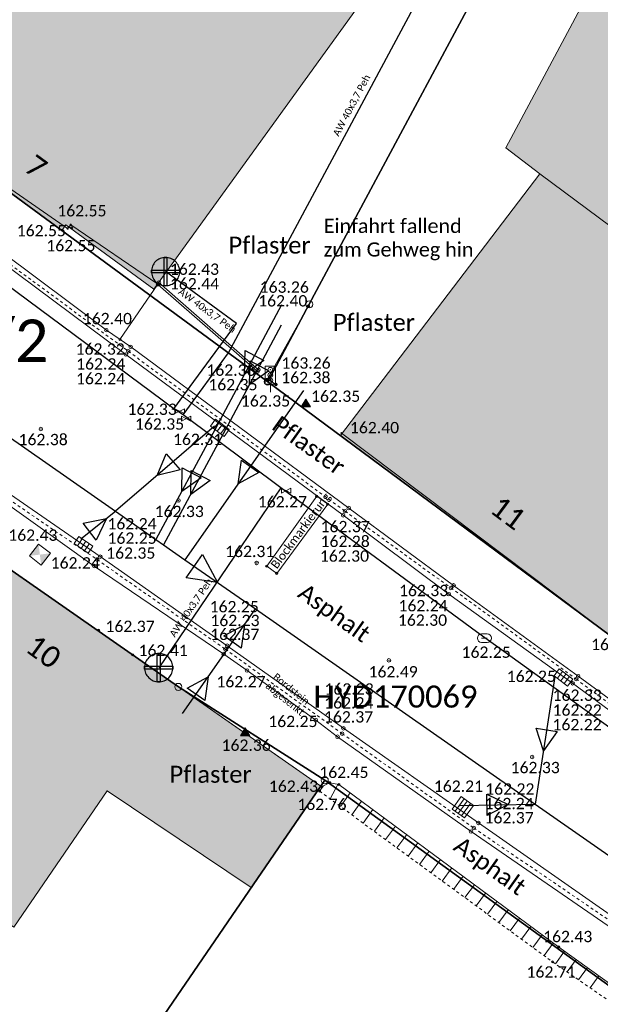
# Model space of a CAD drawing. Header units: metres. Extents: x 32397213 to 32398908, y 5500100 to 5502306.
# Tile 25 of 38: x 32398192 to 32398213, y 5500826 to 5500860. Entities that reach past the tile are written whole.
import ezdxf

# ---------------------------------------------------------------- set-up
doc = ezdxf.new("R2010")
doc.units = ezdxf.units.M
doc.header["$PDSIZE"] = 2.5
doc.linetypes.add('1', pattern=[0])
doc.linetypes.add('2', pattern=[0.16, 0.06, -0.1])
doc.layers.get('0').update_dxf_attribs({"linetype": 'CONTINUOUS'})
for name, color, linetype, lineweight in [('01_A-KM-Haltungen', 7, '1', 25), ('01_A-M-HA-Haltung', 7, '1', 25), ('01_A-R-Regeneinlauf', 7, '1', 25), ('01_W-Hausanschluß', 7, '1', 25), ('01_W-HW-Hydrant-Unterflur_LA', 7, '1', 25), ('01_W-Leitung-AW', 7, '1', 25), ('01_W-Leitung-AW_LA', 7, '1', 25), ('01_W-Leitung-HW', 7, '1', 25), ('AX_BesondererGebaeudepunkt_G2200', 7, '1', 18), ('AX_BesondererGebaeudepunkt_G2300', 7, '1', 18), ('AX_Flurstueck', 7, '1', 18), ('AX_Gebaeude', 7, '1', 18), ('AX_Grenzpunkt_V1000_G2200', 7, '1', 18), ('AX_Grenzpunkt_V1100_G2200', 7, '1', 18), ('AX_Grenzpunkt_V9500_G2200', 7, '1', 18), ('AX_Grenzpunkt_V9500_G2300', 7, '1', 18), ('AX_LagebezeichnungMitHausnummer', 7, '1', 18), ('BESCHRIFTUNG', 7, '1', 13), ('H_GEBAEUDE_LICHTSCHACHT', 7, '1', 13), ('H_KANAL_ABDECKUNG', 7, '1', 13), ('H_KANAL_EINL_QUAD', 7, '1', 13), ('H_KANAL_EINL_RECHT', 7, '1', 13), ('H_KANALHALTUNG_RW_RR', 7, '1', 18), ('H_RINNE', 7, '1', 13), ('H_VERKEHR_AMPEL', 7, '1', 18), ('H_WASSER_HAS', 7, '1', 18), ('H_WASSER_HYDR_UNTERFL', 7, '1', 18), ('H_WEGRAND', 7, '1', 18), ('L_RINNE', 7, '1', 13), ('L_WEGRAND', 7, '1', 18), ('S_GEBAEUDE_LICHTSCHACHT', 7, '1', 13), ('S_KANAL_ABDECKUNG', 7, '1', 13), ('S_KANAL_EINL_QUAD', 7, '1', 13), ('S_KANAL_EINL_RECHT', 7, '1', 13), ('S_KANALHALTUNG_RW_RR', 7, '1', 18), ('S_RINNE', 7, '1', 13), ('S_VERKEHR_AMPEL', 7, '1', 18), ('S_WASSER_HAS', 7, '1', 18), ('S_WASSER_HYDR_UNTERFL', 7, '1', 18), ('S_WEGRAND', 7, '1', 18)]:
    doc.layers.add(name, color=color, linetype=linetype, lineweight=lineweight)
for name, color, linetype, lineweight, true_color in [('A_AX_Gebaeude', 7, '1', 18, 0x999999), ('H_BORDSTEIN_HOCH', 7, '1', 13, 0x004000), ('H_BORDSTEIN_RUND', 7, '1', 13, 0x004000), ('H_BORDSTEIN_TIEF', 7, '1', 13, 0x004000), ('H_EINFAHRT', 1, '1', 13, 0xff0000), ('H_GEBAEUDE_OEFFENTL', 1, '1', 13, 0xff0000), ('H_MAUERN_OBEN', 7, '1', 13, 0xff0080), ('H_MAUERN_UNTEN', 7, '1', 13, 0xff8000), ('H_STRASSENACHSE', 7, '1', 13, 0xbb005e), ('H_STRASSENRAND', 7, '1', 13, 0x008080), ('L_BORDSTEIN_HOCH', 7, '1', 13, 0x004000), ('L_BORDSTEIN_RUND', 7, '1', 13, 0x004000), ('L_BORDSTEIN_TIEF', 7, '1', 13, 0x004000), ('L_FLAECHENBEGRENZUNG', 7, '1', 13, 0x804000), ('L_GEBAEUDE_OEFFENTL', 1, '1', 13, 0xff0000), ('L_MAUERN_OBEN', 7, '1', 13, 0xff0080), ('L_MAUERN_UNTEN', 7, '1', 13, 0xff8000), ('L_STRASSENRAND', 7, '1', 13, 0x008080), ('S_BORDSTEIN_HOCH', 7, '1', 13, 0x004000), ('S_BORDSTEIN_RUND', 7, '1', 13, 0x004000), ('S_BORDSTEIN_TIEF', 7, '1', 13, 0x004000), ('S_EINFAHRT', 1, '1', 13, 0xff0000), ('S_FLAECHENBEGRENZUNG', 7, '1', 13, 0x804000), ('S_GEBAEUDE_OEFFENTL', 1, '1', 13, 0xff0000), ('S_MAUERN_OBEN', 7, '1', 13, 0xff0080), ('S_MAUERN_UNTEN', 7, '1', 13, 0xff8000), ('S_STRASSENACHSE', 7, '1', 13, 0xbb005e), ('S_STRASSENRAND', 7, '1', 13, 0x008080)]:
    doc.layers.add(name, color=color, linetype=linetype, lineweight=lineweight, true_color=true_color)
doc.styles.add('0', font='calibri.ttf')

# ---------------------------------------------------------------- blocks, each defined once
blk = doc.blocks.new('1')
at = {"color": 0}
blk.add_circle((0, 0), 0.5, dxfattribs=at)
blk.add_point((0, 0), dxfattribs=at)
blk = doc.blocks.new('25')
at = {"color": 0}
for p, q in [((0.2, 0.3), (-0.2, 0.3)), ((-0.2, -0.3), (0.2, -0.3))]:
    blk.add_line(p, q, dxfattribs=at)
for centre, start, end in [((-0.2, 0), 90, 270), ((0.2, 0), 270, 90)]:
    blk.add_arc(centre, 0.3, start, end, dxfattribs=at)
blk.add_point((0, 0), dxfattribs=at)
blk = doc.blocks.new('64')
at = {"color": 0}
blk.add_line((-0.2, 0), (0.2, 0), dxfattribs=at)
blk.add_blockref('25', (0, 0), dxfattribs=at)
blk = doc.blocks.new('61')
at = {"color": 0}
for p, q in [((-0.447, 0.224), (-0.447, -0.224)), ((-0.447, 0.224), (-0.447, -0.224)), ((-0.447, -0.224), (0.447, 0.224)), ((0.447, -0.224), (-0.447, 0.224)), ((0.447, 0.224), (0.447, -0.224))]:
    blk.add_line(p, q, dxfattribs=at)
blk = doc.blocks.new('-1')
at = {"color": 0}
blk.add_circle((0, 0), 0.5, dxfattribs=at)
blk.add_point((0, 0), dxfattribs=at)
blk = doc.blocks.new('99')
at = {"color": 0}
blk.add_point((0, 0), dxfattribs=at)
blk = doc.blocks.new('12')
at = {"color": 0}
for p, q in [((0, 0.5), (-0.5, 0)), ((0, 0.5), (0.5, 0)), ((-0.5, 0), (0, -0.5)), ((0, -0.5), (0.5, 0))]:
    blk.add_line(p, q, dxfattribs=at)
blk.add_solid([(0, 0.5), (0.5, 0), (0, -0.5), (-0.5, 0)], dxfattribs=at)
blk = doc.blocks.new('7')
at = {"color": 0}
for p, q in [((-0.433, -0.25), (0, 0.5)), ((0, 0.5), (0.433, -0.25)), ((0, 0.5), (0, -0.25)), ((0.433, -0.25), (-0.433, -0.25))]:
    blk.add_line(p, q, dxfattribs=at)
blk.add_solid([(0, 0.5), (0.433, -0.25), (-0.433, -0.25)], dxfattribs=at)
blk = doc.blocks.new('13')
at = {"color": 0}
for p, q in [((-0.447, 0.224), (0.447, 0.224)), ((-0.447, -0.224), (-0.447, 0.224)), ((0.447, 0.224), (0.447, -0.224)), ((0.447, -0.224), (-0.447, -0.224))]:
    blk.add_line(p, q, dxfattribs=at)
blk.add_point((0, 0), dxfattribs=at)
blk = doc.blocks.new('55')
at = {"color": 0}
for p, q in [((-0.224, 0.224), (-0.224, -0.224)), ((0, 0.224), (0, -0.224)), ((0.224, 0.224), (0.224, -0.224))]:
    blk.add_line(p, q, dxfattribs=at)
blk.add_blockref('13', (0, 0), dxfattribs=at)
blk = doc.blocks.new('118')
at = {"color": 0}
for name, p in [('55', (0, 0.22)), ('99', (0, 0))]:
    blk.add_blockref(name, p, dxfattribs=at)
blk = doc.blocks.new('121')
at = {"color": 0, "linetype": '1', "ltscale": 0.5, "flags": 128}
blk.add_lwpolyline([(-0.4, 0), (-0.4, 0.8), (0.4, 0.8), (0.4, 0)], close=True, dxfattribs=at)
for points in [[(-0.2, 0.8), (-0.2, 0)], [(0, 0.8), (0, 0)], [(0.2, 0.8), (0.2, 0)]]:
    blk.add_lwpolyline(points, dxfattribs=at)
blk = doc.blocks.new('104')
at = {"color": 0, "linetype": '1', "ltscale": 0.5, "flags": 128}
blk.add_lwpolyline([(-0.1, 0.15), (0.1, 0.15), (0.1, 0.487), (-0.1, 0.487)], close=True, dxfattribs=at)
blk.add_lwpolyline([(0, 0), (0, 0.15)], dxfattribs=at)
at = {"color": 0, "xscale": 0.09, "yscale": 0.09, "zscale": 0.09}
for p in [(0, 0.42), (0, 0.32), (0, 0.22)]:
    blk.add_blockref('1', p, dxfattribs=at)

msp = doc.modelspace()

# ---------------------------------------------------------------- hatches: boundary and pattern name
at = {"layer": 'A_AX_Gebaeude', "linetype": 'Continuous', "lineweight": 13}
for points in [[(32398210.714, 5500854.95), (32398219.459, 5500848.449), (32398222.935, 5500854.465), (32398225.881, 5500852.345), (32398224.741, 5500850.441), (32398239.749, 5500842.446), (32398240.486, 5500842.664), (32398248.39, 5500857.621), (32398249.933, 5500858.092), (32398254.524, 5500866.688), (32398254.085, 5500868.45), (32398249.683, 5500870.757), (32398254.319, 5500879.619), (32398229.364, 5500893.006), (32398209.514, 5500855.866)], [(32398194.952, 5500867.95), (32398187.408, 5500857.889), (32398190.182, 5500855.924), (32398190.034, 5500855.722), (32398193.823, 5500852.944), (32398193.971, 5500853.145), (32398197.075, 5500850.869), (32398204.392, 5500860.989), (32398200.828, 5500863.617), (32398200.982, 5500863.829), (32398198.839, 5500865.398), (32398198.19, 5500865.873), (32398198.042, 5500865.672)], [(32398219.459, 5500848.449), (32398210.714, 5500854.95), (32398203.674, 5500845.699), (32398214.152, 5500837.929), (32398214.636, 5500838.568), (32398221.163, 5500847.183)], [(32398186.92, 5500844.505), (32398180.551, 5500836.201), (32398192.126, 5500828.331), (32398195.424, 5500833.144), (32398200.52, 5500829.73), (32398202.972, 5500833.313), (32398197.942, 5500836.82)]]:
    msp.add_hatch(color=256, dxfattribs=at).paths.add_polyline_path(points, flags=0)

# ---------------------------------------------------------------- linework, layer by layer
at = {"layer": '01_A-KM-Haltungen', "color": 212, "ltscale": 0.5, "true_color": 0xe132e1}
msp.add_polyline3d([(32398173.837, 5500858.331, 162.578), (32398174.247, 5500858.045, 159.798), (32398175.864, 5500856.886, 162.543), (32398195.725, 5500843.023, 162.389), (32398197.152, 5500842.027, 162.378), (32398197.423, 5500841.839, 162.376), (32398198.177, 5500841.312, 162.37), (32398200.67, 5500839.572, 162.351), (32398210.552, 5500832.676, 162.274), (32398217.965, 5500827.503, 162.217), (32398223.595, 5500823.574, 159.545), (32398224.005, 5500823.289, 162.165)], dxfattribs=at)
at = {"layer": '01_A-KM-Haltungen', "color": 7, "ltscale": 0.5}
msp.add_polyline3d([(32398198.79, 5500841.495, 162.37), (32398199.322, 5500840.512, 162.37), (32398198.216, 5500840.676, 162.37), (32398198.79, 5500841.495, 162.37)], close=True, dxfattribs=at)
at = {"layer": '01_A-M-HA-Haltung', "color": 212, "ltscale": 0.5, "true_color": 0xce00ce}
for points in [[(32398201.59, 5500850.313, 0), (32398199.324, 5500846.082, 0)], [(32398201.579, 5500849.596, 0), (32398199.69, 5500846.07, 0)], [(32398202.359, 5500847.296, 0), (32398198.177, 5500841.312, 0)], [(32398199.324, 5500846.082, 0), (32398197.152, 5500842.027, 0)], [(32398199.69, 5500846.07, 0), (32398197.423, 5500841.839, 0)], [(32398199.468, 5500837.85, 0), (32398200.67, 5500839.572, 0)], [(32398198.094, 5500835.882, 0), (32398199.468, 5500837.85, 0)]]:
    msp.add_polyline3d(points, dxfattribs=at)
at = {"layer": '01_A-M-HA-Haltung', "color": 153, "ltscale": 0.375, "true_color": 0x72a5cf}
for points in [[(32398200.964, 5500848.353, 0), (32398200.281, 5500847.866, 0), (32398200.302, 5500848.705, 0), (32398200.964, 5500848.353, 0)], [(32398201.142, 5500847.988, 0), (32398200.458, 5500847.502, 0), (32398200.479, 5500848.34, 0), (32398201.142, 5500847.988, 0)], [(32398200.79, 5500844.396, 0), (32398200.053, 5500843.997, 0), (32398200.176, 5500844.826, 0), (32398200.79, 5500844.396, 0)], [(32398198.745, 5500844.21, 0), (32398198.062, 5500843.723, 0), (32398198.083, 5500844.562, 0), (32398198.745, 5500844.21, 0)], [(32398199.064, 5500844.11, 0), (32398198.38, 5500843.623, 0), (32398198.401, 5500844.462, 0), (32398199.064, 5500844.11, 0)], [(32398199.547, 5500838.619, 0), (32398200.284, 5500839.018, 0), (32398200.161, 5500838.189, 0), (32398199.547, 5500838.619, 0)], [(32398198.259, 5500836.774, 0), (32398198.996, 5500837.173, 0), (32398198.873, 5500836.344, 0), (32398198.259, 5500836.774, 0)]]:
    msp.add_polyline3d(points, close=True, dxfattribs=at)
at = {"layer": '01_A-R-Regeneinlauf', "color": 132, "ltscale": 0.5, "true_color": 0x00e5e5}
for points in [[(32398199.219, 5500846.035, 162.134), (32398195.725, 5500843.023, 159.887)], [(32398194.492, 5500842.046, 0), (32398195.725, 5500843.023, 0)], [(32398211.242, 5500837.192, 162.133), (32398210.552, 5500832.676, 159.81)], [(32398207.884, 5500832.635, 0), (32398210.552, 5500832.676, 0)]]:
    msp.add_polyline3d(points, dxfattribs=at)
at = {"layer": '01_A-R-Regeneinlauf', "color": 153, "ltscale": 0.375, "true_color": 0x72a5cf}
for points in [[(32398198.001, 5500844.492, 162.134), (32398197.189, 5500844.283, 162.134), (32398197.509, 5500845.058, 162.134), (32398198.001, 5500844.492, 162.134)], [(32398194.582, 5500842.599, 0), (32398195.404, 5500842.765, 0), (32398195.044, 5500842.008, 0), (32398194.582, 5500842.599, 0)], [(32398211.326, 5500835.246, 162.133), (32398210.838, 5500834.564, 162.133), (32398210.585, 5500835.363, 162.133), (32398211.326, 5500835.246, 162.133)], [(32398208.837, 5500833.024, 0), (32398209.593, 5500832.662, 0), (32398208.85, 5500832.274, 0), (32398208.837, 5500833.024, 0)]]:
    msp.add_polyline3d(points, close=True, dxfattribs=at)
at = {"layer": '01_W-Hausanschluß', "color": 5, "ltscale": 0.5, "true_color": 0x0000ff}
for points in [[(32398197.49, 5500851.995, 0), (32398197.441, 5500851.993, 0), (32398197.392, 5500851.985, 0), (32398197.345, 5500851.973, 0), (32398197.299, 5500851.957, 0), (32398197.254, 5500851.936, 0), (32398197.212, 5500851.911, 0), (32398197.173, 5500851.882, 0), (32398197.136, 5500851.849, 0), (32398197.103, 5500851.812, 0), (32398197.074, 5500851.773, 0), (32398197.049, 5500851.731, 0), (32398197.028, 5500851.686, 0), (32398197.012, 5500851.64, 0), (32398197, 5500851.593, 0), (32398196.992, 5500851.544, 0), (32398196.99, 5500851.495, 0), (32398196.992, 5500851.446, 0), (32398197, 5500851.397, 0), (32398197.012, 5500851.35, 0), (32398197.028, 5500851.304, 0), (32398197.049, 5500851.259, 0), (32398197.074, 5500851.217, 0), (32398197.103, 5500851.178, 0), (32398197.136, 5500851.141, 0), (32398197.173, 5500851.108, 0), (32398197.212, 5500851.079, 0), (32398197.254, 5500851.054, 0), (32398197.299, 5500851.033, 0), (32398197.345, 5500851.017, 0), (32398197.392, 5500851.005, 0), (32398197.441, 5500850.997, 0), (32398197.49, 5500850.995, 0), (32398197.539, 5500850.997, 0), (32398197.588, 5500851.005, 0), (32398197.635, 5500851.017, 0), (32398197.681, 5500851.033, 0), (32398197.726, 5500851.054, 0), (32398197.768, 5500851.079, 0), (32398197.807, 5500851.108, 0), (32398197.844, 5500851.141, 0), (32398197.877, 5500851.178, 0), (32398197.906, 5500851.217, 0), (32398197.931, 5500851.259, 0), (32398197.952, 5500851.304, 0), (32398197.968, 5500851.35, 0), (32398197.98, 5500851.397, 0), (32398197.988, 5500851.446, 0), (32398197.99, 5500851.495, 0), (32398197.988, 5500851.544, 0), (32398197.98, 5500851.593, 0), (32398197.968, 5500851.64, 0), (32398197.952, 5500851.686, 0), (32398197.931, 5500851.731, 0), (32398197.906, 5500851.773, 0), (32398197.877, 5500851.812, 0), (32398197.844, 5500851.849, 0), (32398197.807, 5500851.882, 0), (32398197.768, 5500851.911, 0), (32398197.726, 5500851.936, 0), (32398197.681, 5500851.957, 0), (32398197.635, 5500851.973, 0), (32398197.588, 5500851.985, 0), (32398197.539, 5500851.993, 0)], [(32398197.44, 5500851.995, 0), (32398197.54, 5500851.995, 0), (32398197.54, 5500850.995, 0), (32398197.44, 5500850.995, 0), (32398197.44, 5500851.995, 0)], [(32398196.99, 5500851.545, 0), (32398197.99, 5500851.545, 0), (32398197.99, 5500851.445, 0), (32398196.99, 5500851.445, 0), (32398196.99, 5500851.545, 0)], [(32398197.249, 5500837.999, 40.543), (32398197.2, 5500837.997, 40.543), (32398197.151, 5500837.989, 40.543), (32398197.104, 5500837.977, 40.543), (32398197.058, 5500837.961, 40.543), (32398197.013, 5500837.94, 40.543), (32398196.971, 5500837.915, 40.543), (32398196.932, 5500837.886, 40.543), (32398196.895, 5500837.853, 40.543), (32398196.862, 5500837.816, 40.543), (32398196.833, 5500837.777, 40.543), (32398196.808, 5500837.735, 40.543), (32398196.787, 5500837.69, 40.543), (32398196.771, 5500837.644, 40.543), (32398196.759, 5500837.597, 40.543), (32398196.751, 5500837.548, 40.543), (32398196.749, 5500837.499, 40.543), (32398196.751, 5500837.45, 40.543), (32398196.759, 5500837.401, 40.543), (32398196.771, 5500837.354, 40.543), (32398196.787, 5500837.308, 40.543), (32398196.808, 5500837.263, 40.543), (32398196.833, 5500837.221, 40.543), (32398196.862, 5500837.182, 40.543), (32398196.895, 5500837.145, 40.543), (32398196.932, 5500837.112, 40.543), (32398196.971, 5500837.083, 40.543), (32398197.013, 5500837.058, 40.543), (32398197.058, 5500837.037, 40.543), (32398197.104, 5500837.021, 40.543), (32398197.151, 5500837.009, 40.543), (32398197.2, 5500837.001, 40.543), (32398197.249, 5500836.999, 40.543), (32398197.298, 5500837.001, 40.543), (32398197.347, 5500837.009, 40.543), (32398197.394, 5500837.021, 40.543), (32398197.44, 5500837.037, 40.543), (32398197.485, 5500837.058, 40.543), (32398197.527, 5500837.083, 40.543), (32398197.566, 5500837.112, 40.543), (32398197.603, 5500837.145, 40.543), (32398197.636, 5500837.182, 40.543), (32398197.665, 5500837.221, 40.543), (32398197.69, 5500837.263, 40.543), (32398197.711, 5500837.308, 40.543), (32398197.727, 5500837.354, 40.543), (32398197.739, 5500837.401, 40.543), (32398197.747, 5500837.45, 40.543), (32398197.749, 5500837.499, 40.543), (32398197.747, 5500837.548, 40.543), (32398197.739, 5500837.597, 40.543), (32398197.727, 5500837.644, 40.543), (32398197.711, 5500837.69, 40.543), (32398197.69, 5500837.735, 40.543), (32398197.665, 5500837.777, 40.543), (32398197.636, 5500837.816, 40.543), (32398197.603, 5500837.853, 40.543), (32398197.566, 5500837.886, 40.543), (32398197.527, 5500837.915, 40.543), (32398197.485, 5500837.94, 40.543), (32398197.44, 5500837.961, 40.543), (32398197.394, 5500837.977, 40.543), (32398197.347, 5500837.989, 40.543), (32398197.298, 5500837.997, 40.543)], [(32398197.199, 5500837.999, 40.543), (32398197.299, 5500837.999, 40.543), (32398197.299, 5500836.999, 40.543), (32398197.199, 5500836.999, 40.543), (32398197.199, 5500837.999, 40.543)], [(32398196.749, 5500837.549, 40.543), (32398197.749, 5500837.549, 40.543), (32398197.749, 5500837.449, 40.543), (32398196.749, 5500837.449, 40.543), (32398196.749, 5500837.549, 40.543)]]:
    msp.add_polyline3d(points, close=True, dxfattribs=at)
at = {"layer": '01_W-Leitung-AW', "color": 3, "ltscale": 0.5, "true_color": 0x00ff00}
for points in [[(32398198.823, 5500847.399, 0), (32398199.719, 5500848.621, 40.546), (32398209.657, 5500867.173, 0), (32398201.581, 5500873.083, 0)], [(32398198.492, 5500847.613, 0), (32398199.993, 5500849.66, 40.55), (32398197.49, 5500851.495, 0)], [(32398197.782, 5500846.645, 162.199), (32398198.492, 5500847.613, 0)], [(32398198.113, 5500846.431, 162.184), (32398198.823, 5500847.399, 0)], [(32398201.561, 5500843.852, 162.173), (32398200.887, 5500842.859, 0)], [(32398200.887, 5500842.859, 0), (32398197.249, 5500837.499, 40.543)]]:
    msp.add_polyline3d(points, dxfattribs=at)
at = {"layer": '01_W-Leitung-HW', "color": 137, "ltscale": 0.5, "true_color": 0x408080}
msp.add_polyline3d([(32398241.284, 5500795.849, 0), (32398240.995, 5500796.035, 162.773), (32398240.789, 5500796.168, 162.764), (32398240.074, 5500807.801, 162.548), (32398236.26, 5500817.045, 162.438), (32398235.387, 5500819.161, 162.356), (32398216.798, 5500832.776, 162.157), (32398208.473, 5500838.768, 162.167), (32398201.561, 5500843.852, 162.173), (32398198.113, 5500846.431, 162.184), (32398197.782, 5500846.645, 162.199), (32398182.768, 5500857.786, 162.37), (32398172.935, 5500865.09, 162.62), (32398172.687, 5500865.225, 0)], dxfattribs=at)
at = {"layer": 'AX_Flurstueck', "color": 7, "linetype": '1', "lineweight": 25, "ltscale": 0.5}
for points in [[(32398260.591, 5500929.8, 0), (32398253.085, 5500916.076, 0), (32398241.099, 5500890.097, 0), (32398228.374, 5500898.503, 0), (32398228.034, 5500897.863, 0), (32398219.578, 5500882.09, 0), (32398210.755, 5500865.618, 0), (32398202.569, 5500850.337, 0), (32398201.105, 5500847.604, 0), (32398230.274, 5500825.974, 0), (32398237.462, 5500820.816, 0), (32398239.401, 5500818.427, 0), (32398240.901, 5500813.18, 0), (32398245.869, 5500817.778, 0), (32398250.997, 5500830.093, 0), (32398251.247, 5500829.983, 0), (32398252.325, 5500832.562, 0), (32398258.233, 5500846.726, 0)], [(32398242.65, 5500796.687, 0), (32398242.1, 5500804.734, 0), (32398240.901, 5500813.18, 0), (32398239.401, 5500818.427, 0), (32398237.462, 5500820.816, 0), (32398230.274, 5500825.974, 0), (32398201.105, 5500847.604, 0), (32398187.291, 5500857.733, 0), (32398179.514, 5500863.437, 0), (32398168.038, 5500870.674, 0), (32398158.812, 5500877.06, 0)], [(32398153.92, 5500868.97, 0), (32398166.618, 5500859.468, 0), (32398175.937, 5500852.494, 0), (32398186.92, 5500844.505, 0), (32398197.942, 5500836.82, 0), (32398203.115, 5500833.521, 0), (32398230.425, 5500813.779, 0), (32398232.524, 5500804.714, 0), (32398233.224, 5500801.675, 0)]]:
    msp.add_polyline3d(points, dxfattribs=at)
for points in [[(32398199.281, 5500873.723, 0), (32398187.291, 5500857.733, 0), (32398201.105, 5500847.604, 0), (32398202.569, 5500850.337, 0), (32398210.755, 5500865.618, 0)], [(32398178.894, 5500834.04, 0), (32398177.182, 5500831.754, 0), (32398193.275, 5500819.149, 0), (32398203.115, 5500833.521, 0), (32398197.942, 5500836.82, 0), (32398186.92, 5500844.505, 0)], [(32398203.115, 5500833.521, 0), (32398193.275, 5500819.149, 0), (32398224.618, 5500794.598, 0), (32398228.675, 5500791.449, 0), (32398233.224, 5500801.675, 0), (32398232.524, 5500804.714, 0), (32398230.425, 5500813.779, 0)]]:
    msp.add_polyline3d(points, close=True, dxfattribs=at)
at = {"layer": 'AX_Gebaeude', "color": 7, "linetype": '1', "lineweight": 13, "ltscale": 0.5}
for points in [[(32398210.714, 5500854.95, 0), (32398219.459, 5500848.449, 0), (32398222.935, 5500854.465, 0), (32398225.881, 5500852.345, 0), (32398224.741, 5500850.441, 0), (32398239.749, 5500842.446, 0), (32398240.486, 5500842.664, 0), (32398248.39, 5500857.621, 0), (32398249.933, 5500858.092, 0), (32398254.524, 5500866.688, 0), (32398254.085, 5500868.45, 0), (32398249.683, 5500870.757, 0), (32398254.319, 5500879.619, 0), (32398229.364, 5500893.006, 0), (32398209.514, 5500855.866, 0)], [(32398194.952, 5500867.95, 0), (32398187.408, 5500857.889, 0), (32398190.182, 5500855.924, 0), (32398190.034, 5500855.722, 0), (32398193.823, 5500852.944, 0), (32398193.971, 5500853.145, 0), (32398197.075, 5500850.869, 0), (32398204.392, 5500860.989, 0), (32398200.828, 5500863.617, 0), (32398200.982, 5500863.829, 0), (32398198.839, 5500865.398, 0), (32398198.19, 5500865.873, 0), (32398198.042, 5500865.672, 0)], [(32398219.459, 5500848.449, 0), (32398210.714, 5500854.95, 0), (32398203.674, 5500845.699, 0), (32398214.152, 5500837.929, 0), (32398214.636, 5500838.568, 0), (32398221.163, 5500847.183, 0)], [(32398186.92, 5500844.505, 0), (32398180.551, 5500836.201, 0), (32398192.126, 5500828.331, 0), (32398195.424, 5500833.144, 0), (32398200.52, 5500829.73, 0), (32398202.972, 5500833.313, 0), (32398197.942, 5500836.82, 0)]]:
    msp.add_polyline3d(points, close=True, dxfattribs=at)
at = {"layer": 'L_BORDSTEIN_HOCH', "color": 98, "lineweight": 18, "ltscale": 0.5, "true_color": 0x004000}
msp.add_polyline3d([(32398162.138, 5500864.005, 163.068), (32398166.006, 5500861.354, 162.979), (32398170.312, 5500858.333, 162.839), (32398171.128, 5500857.727, 162.718), (32398175.952, 5500854.424, 162.61), (32398176.575, 5500853.986, 162.659), (32398179.142, 5500852.205, 162.583), (32398185.071, 5500848.043, 162.477), (32398191.356, 5500843.659, 162.401), (32398194.972, 5500841.088, 162.353), (32398199.547, 5500837.982, 162.374), (32398200.369, 5500837.4, 162.272), (32398202.797, 5500835.65, 162.252), (32398203.568, 5500835.058, 162.371), (32398208.284, 5500831.712, 162.373), (32398215.098, 5500827.027, 162.356)], dxfattribs=at)
at = {"layer": 'L_BORDSTEIN_RUND', "color": 98, "lineweight": 18, "ltscale": 0.5, "true_color": 0x004000}
msp.add_polyline3d([(32398179.35, 5500861.313, 162.633), (32398182.901, 5500858.628, 162.58), (32398189.227, 5500854.031, 162.477), (32398195.399, 5500849.422, 162.397), (32398196.259, 5500848.835, 162.325), (32398203.963, 5500843.137, 162.366), (32398207.668, 5500840.406, 162.326), (32398212.067, 5500837.196, 162.326), (32398218.457, 5500832.531, 162.317)], dxfattribs=at)
at = {"layer": 'L_BORDSTEIN_TIEF', "color": 98, "linetype": '1', "lineweight": 18, "ltscale": 0.5, "true_color": 0x004000}
msp.add_polyline3d([(32398200.776, 5500848.028, 162.36), (32398197.257, 5500851.107, 162.425)], dxfattribs=at)
at = {"layer": 'L_FLAECHENBEGRENZUNG', "color": 57, "linetype": '1', "ltscale": 0.5, "true_color": 0x808040}
msp.add_polyline3d([(32398197.214, 5500851.045, 162.47), (32398195.879, 5500849.096, 162.362)], dxfattribs=at)
at = {"layer": 'L_FLAECHENBEGRENZUNG', "color": 57, "ltscale": 0.5, "true_color": 0x808040}
msp.add_polyline3d([(32398202.831, 5500843.553, 162.265), (32398201.063, 5500841.083, 162.36), (32398201.418, 5500840.832, 162.343), (32398203.22, 5500843.278, 162.301)], close=True, dxfattribs=at)
at = {"layer": 'L_GEBAEUDE_OEFFENTL', "color": 1, "ltscale": 0.5, "true_color": 0xff0000}
for points in [[(32398179.532, 5500863.467, 162.725), (32398187.275, 5500857.979, 162.611), (32398190.333, 5500855.845, 162.571), (32398190.197, 5500855.669, 162.571), (32398194.03, 5500853.012, 162.552), (32398194.142, 5500853.147, 162.552), (32398197.214, 5500851.045, 162.47)], [(32398203.708, 5500845.782, 162.395), (32398214.154, 5500837.923, 162.185), (32398214.637, 5500838.555, 162.185), (32398230.395, 5500826.911, 162.322), (32398234.477, 5500827.468, 162.466)], [(32398202.974, 5500833.312, 162.426), (32398186.921, 5500844.514, 162.625)]]:
    msp.add_polyline3d(points, dxfattribs=at)
at = {"layer": 'L_MAUERN_OBEN', "color": 230, "linetype": '2', "lineweight": 13, "ltscale": 0.5, "true_color": 0xff0080}
for points in [[(32398202.545, 5500850.269, 163.265), (32398201.089, 5500847.677, 163.265), (32398201.395, 5500847.509, 163.265)], [(32398202.934, 5500833.133, 162.76), (32398211.163, 5500827.105, 162.713), (32398223.46, 5500818.579, 162.713)]]:
    msp.add_polyline3d(points, dxfattribs=at)
at = {"layer": 'L_MAUERN_OBEN', "linetype": '1', "lineweight": 18, "ltscale": 0.5}
for points in [[(32398203.576, 5500833.377, 162.464), (32398203.305, 5500832.861, 162.758)], [(32398202.934, 5500833.133, 162.76), (32398203.075, 5500833.327, 162.433)], [(32398203.677, 5500832.589, 162.756), (32398204.01, 5500833.078, 162.464)], [(32398204.417, 5500832.777, 162.463), (32398204.068, 5500832.303, 162.754)], [(32398204.467, 5500832.01, 162.751), (32398204.815, 5500832.483, 162.461)], [(32398205.214, 5500832.188, 162.459), (32398204.867, 5500831.717, 162.749)], [(32398205.267, 5500831.424, 162.747), (32398205.612, 5500831.894, 162.458)], [(32398206.011, 5500831.599, 162.456), (32398205.667, 5500831.131, 162.744)], [(32398206.066, 5500830.839, 162.742), (32398206.409, 5500831.305, 162.454)], [(32398206.808, 5500831.01, 162.453), (32398206.466, 5500830.546, 162.74)], [(32398206.866, 5500830.253, 162.738), (32398207.206, 5500830.716, 162.451)], [(32398207.605, 5500830.421, 162.45), (32398207.266, 5500829.96, 162.735)], [(32398207.665, 5500829.667, 162.733), (32398208.003, 5500830.127, 162.448)], [(32398208.402, 5500829.832, 162.446), (32398208.065, 5500829.374, 162.731)], [(32398208.465, 5500829.082, 162.728), (32398208.8, 5500829.537, 162.445)], [(32398209.199, 5500829.243, 162.443), (32398208.865, 5500828.789, 162.726)], [(32398209.264, 5500828.496, 162.724), (32398209.597, 5500828.948, 162.441)], [(32398209.996, 5500828.654, 162.44), (32398209.664, 5500828.203, 162.722)], [(32398210.064, 5500827.91, 162.719), (32398210.394, 5500828.359, 162.438)], [(32398210.793, 5500828.065, 162.436), (32398210.464, 5500827.617, 162.717)], [(32398210.863, 5500827.325, 162.715), (32398211.191, 5500827.77, 162.435)], [(32398211.591, 5500827.48, 162.435), (32398211.266, 5500827.033, 162.713)], [(32398211.675, 5500826.75, 162.713), (32398211.992, 5500827.192, 162.437)], [(32398212.393, 5500826.904, 162.44), (32398212.084, 5500826.467, 162.713)], [(32398212.491, 5500826.184, 162.713), (32398212.795, 5500826.615, 162.442)]]:
    msp.add_polyline3d(points, dxfattribs=at)
at = {"layer": 'L_MAUERN_UNTEN', "color": 30, "linetype": '1', "ltscale": 0.5, "true_color": 0xff8b17}
for points in [[(32398201.393, 5500847.5, 162.364), (32398201.077, 5500847.676, 162.376), (32398202.536, 5500850.282, 162.396)], [(32398203.013, 5500833.295, 162.428), (32398203.289, 5500833.433, 162.452), (32398203.616, 5500833.369, 162.466), (32398211.384, 5500827.628, 162.434), (32398218.266, 5500822.687, 162.473), (32398223.681, 5500818.903, 162.429)]]:
    msp.add_polyline3d(points, dxfattribs=at)
at = {"layer": 'L_RINNE', "linetype": '2', "lineweight": 18, "ltscale": 0.5}
for points in [[(32398162.687, 5500863.888, 162.983), (32398166.136, 5500861.46, 162.84), (32398171.242, 5500857.91, 162.679), (32398176.045, 5500854.555, 162.534), (32398179.237, 5500852.37, 162.428), (32398185.14, 5500848.197, 162.373), (32398191.449, 5500843.796, 162.266), (32398195.072, 5500841.317, 162.249), (32398199.605, 5500838.147, 162.234), (32398203.73, 5500835.167, 162.237), (32398208.384, 5500831.832, 162.238), (32398215.194, 5500827.191, 162.235)], [(32398179.247, 5500861.215, 162.525), (32398182.793, 5500858.442, 162.446), (32398189.102, 5500853.882, 162.334), (32398196.173, 5500848.678, 162.239), (32398203.833, 5500843.027, 162.282), (32398207.572, 5500840.316, 162.24), (32398211.996, 5500837.1, 162.215), (32398218.379, 5500832.349, 162.247)]]:
    msp.add_polyline3d(points, dxfattribs=at)
at = {"layer": 'L_STRASSENRAND', "color": 136, "lineweight": 13, "ltscale": 0.5, "true_color": 0x008080}
for points in [[(32398162.738, 5500863.955, 162.965), (32398166.157, 5500861.589, 162.85), (32398171.371, 5500858, 162.67), (32398176.166, 5500854.699, 162.537), (32398179.295, 5500852.447, 162.441), (32398185.283, 5500848.33, 162.366), (32398191.506, 5500843.962, 162.275), (32398195.183, 5500841.422, 162.24), (32398199.665, 5500838.274, 162.246), (32398203.775, 5500835.358, 162.23), (32398208.543, 5500832.012, 162.215), (32398215.271, 5500827.32, 162.238)], [(32398179.101, 5500861.015, 162.538), (32398182.711, 5500858.337, 162.457), (32398189.049, 5500853.803, 162.352), (32398196.092, 5500848.562, 162.243), (32398203.766, 5500842.885, 162.302), (32398207.501, 5500840.098, 162.301), (32398211.872, 5500836.946, 162.223), (32398218.307, 5500832.204, 162.241)]]:
    msp.add_polyline3d(points, dxfattribs=at)
at = {"layer": 'L_WEGRAND', "color": 36, "linetype": '1', "lineweight": 13, "ltscale": 0.5, "true_color": 0x804000}
msp.add_polyline3d([(32398200.737, 5500847.962, 162.351), (32398197.223, 5500851.039, 162.439)], dxfattribs=at)

# ---------------------------------------------------------------- block references
at = {"layer": 'AX_BesondererGebaeudepunkt_G2200', "color": 7, "xscale": 0.05, "yscale": 0.05, "zscale": 0.05}
for p in [(32398209.514, 5500855.866), (32398210.714, 5500854.95), (32398193.823, 5500852.944), (32398193.971, 5500853.145), (32398197.075, 5500850.869), (32398203.674, 5500845.699)]:
    msp.add_blockref('99', p, dxfattribs=at)
at = {"layer": 'AX_BesondererGebaeudepunkt_G2300', "color": 7, "xscale": 0.05, "yscale": 0.05, "zscale": 0.05}
for p in [(32398197.942, 5500836.82), (32398195.424, 5500833.144), (32398202.972, 5500833.313), (32398200.52, 5500829.73)]:
    msp.add_blockref('99', p, dxfattribs=at)
at = {"layer": 'AX_Grenzpunkt_V1000_G2200', "color": 7, "xscale": 0.25, "yscale": 0.25, "zscale": 0.25}
msp.add_blockref('-1', (32398201.105, 5500847.604), dxfattribs=at)
at = {"layer": 'AX_Grenzpunkt_V1100_G2200', "color": 7, "xscale": 0.25, "yscale": 0.25, "zscale": 0.25}
msp.add_blockref('-1', (32398202.569, 5500850.337), dxfattribs=at)
at = {"layer": 'AX_Grenzpunkt_V9500_G2200', "color": 7, "xscale": 0.25, "yscale": 0.25, "zscale": 0.25}
msp.add_blockref('-1', (32398203.115, 5500833.521), dxfattribs=at)
at = {"layer": 'AX_Grenzpunkt_V9500_G2300', "color": 7, "xscale": 0.25, "yscale": 0.25, "zscale": 0.25}
msp.add_blockref('-1', (32398197.942, 5500836.82), dxfattribs=at)
at = {"layer": 'S_BORDSTEIN_HOCH', "color": 98, "lineweight": 18, "true_color": 0x004000, "xscale": 0.125, "yscale": 0.125, "zscale": 0.125}
for p in [(32398195.399, 5500849.422, 162.397), (32398194.972, 5500841.088, 162.353), (32398199.547, 5500837.982, 162.374), (32398203.568, 5500835.058, 162.371), (32398208.284, 5500831.712, 162.373)]:
    msp.add_blockref('1', p, dxfattribs=at)
at = {"layer": 'S_BORDSTEIN_RUND', "color": 98, "lineweight": 18, "true_color": 0x004000, "xscale": 0.125, "yscale": 0.125, "zscale": 0.125}
for p in [(32398196.259, 5500848.835, 162.325), (32398203.963, 5500843.137, 162.366), (32398207.668, 5500840.406, 162.326), (32398200.369, 5500837.4, 162.272), (32398212.067, 5500837.196, 162.326), (32398202.797, 5500835.65, 162.252)]:
    msp.add_blockref('1', p, dxfattribs=at)
at = {"layer": 'S_BORDSTEIN_TIEF', "color": 98, "lineweight": 18, "true_color": 0x004000, "xscale": 0.125, "yscale": 0.125, "zscale": 0.125}
for p in [(32398197.257, 5500851.107, 162.425), (32398200.776, 5500848.028, 162.36)]:
    msp.add_blockref('1', p, dxfattribs=at)
at = {"layer": 'S_EINFAHRT', "color": 1, "true_color": 0xff0000, "xscale": 0.3749999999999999, "yscale": 0.3749999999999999, "zscale": 0.3749999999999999}
for p in [(32398202.449, 5500846.803, 162.347), (32398200.301, 5500835.189, 162.36)]:
    msp.add_blockref('7', p, dxfattribs=at)
at = {"layer": 'S_FLAECHENBEGRENZUNG', "color": 57, "true_color": 0x808040, "xscale": 0.075, "yscale": 0.075, "zscale": 0.075}
for p in [(32398197.214, 5500851.045, 162.47), (32398195.879, 5500849.096, 162.362), (32398202.831, 5500843.553, 162.265), (32398203.22, 5500843.278, 162.301), (32398201.063, 5500841.083, 162.36), (32398201.418, 5500840.832, 162.343)]:
    msp.add_blockref('1', p, dxfattribs=at)
at = {"layer": 'S_GEBAEUDE_LICHTSCHACHT', "lineweight": 18, "xscale": 0.075, "yscale": 0.075, "zscale": 0.075}
for p in [(32398195.126, 5500838.824, 162.372), (32398196.329, 5500837.954, 162.411)]:
    msp.add_blockref('1', p, dxfattribs=at)
at = {"layer": 'S_GEBAEUDE_OEFFENTL', "color": 1, "true_color": 0xff0000, "xscale": 0.05, "yscale": 0.05, "zscale": 0.05}
for p in [(32398194.142, 5500853.147, 162.552), (32398194.03, 5500853.012, 162.552), (32398203.708, 5500845.782, 162.395), (32398202.974, 5500833.312, 162.426)]:
    msp.add_blockref('-1', p, dxfattribs=at)
at = {"layer": 'S_KANAL_ABDECKUNG', "lineweight": 25, "xscale": 0.7499999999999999, "yscale": 0.7499999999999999, "zscale": 0.7499999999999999, "rotation": 277.045}
msp.add_blockref('12', (32398193.05, 5500841.494, 162.432), dxfattribs=at)
at = {"layer": 'S_KANAL_EINL_QUAD', "xscale": 0.675, "yscale": 0.675, "zscale": 0.675, "rotation": 324.058}
msp.add_blockref('121', (32398207.833, 5500832.347, 162.208), dxfattribs=at)
at = {"layer": 'S_KANAL_EINL_RECHT', "xscale": 0.675, "yscale": 0.675, "zscale": 0.675}
for p, rotation in [((32398199.495, 5500846.093, 162.311), 143.17), ((32398194.508, 5500841.717, 162.237), 326.038), ((32398211.636, 5500837.272, 162.247), 143.065)]:
    msp.add_blockref('118', p, dxfattribs=dict(at, rotation=rotation))
at = {"layer": 'S_KANALHALTUNG_RW_RR', "color": 150, "true_color": 0x0080ff, "xscale": 0.075, "yscale": 0.075, "zscale": 0.075}
msp.add_blockref('-1', (32398194.172, 5500853.038, 162.548), dxfattribs=at)
at = {"layer": 'S_MAUERN_OBEN', "color": 230, "lineweight": 13, "true_color": 0xff0080, "xscale": 0.075, "yscale": 0.075, "zscale": 0.075}
for p in [(32398202.545, 5500850.269, 163.265), (32398201.089, 5500847.677, 163.265), (32398201.395, 5500847.509, 163.265), (32398202.934, 5500833.133, 162.76), (32398211.163, 5500827.105, 162.713)]:
    msp.add_blockref('1', p, dxfattribs=at)
at = {"layer": 'S_MAUERN_UNTEN', "color": 30, "true_color": 0xff8b17, "xscale": 0.075, "yscale": 0.075, "zscale": 0.075}
for p in [(32398202.536, 5500850.282, 162.396), (32398201.077, 5500847.676, 162.376), (32398201.393, 5500847.5, 162.364), (32398203.013, 5500833.295, 162.428), (32398203.289, 5500833.433, 162.452), (32398203.616, 5500833.369, 162.466), (32398211.384, 5500827.628, 162.434)]:
    msp.add_blockref('1', p, dxfattribs=at)
at = {"layer": 'S_RINNE', "lineweight": 18, "xscale": 0.125, "yscale": 0.125, "zscale": 0.125}
for p in [(32398196.173, 5500848.678, 162.239), (32398203.833, 5500843.027, 162.282), (32398195.072, 5500841.317, 162.249), (32398207.572, 5500840.316, 162.24), (32398199.605, 5500838.147, 162.234), (32398211.996, 5500837.1, 162.215), (32398203.73, 5500835.167, 162.237), (32398208.384, 5500831.832, 162.238)]:
    msp.add_blockref('1', p, dxfattribs=at)
at = {"layer": 'S_STRASSENACHSE', "color": 236, "lineweight": 18, "true_color": 0x800040, "xscale": 0.125, "yscale": 0.125, "zscale": 0.125}
for p in [(32398193.086, 5500845.929, 162.382), (32398197.945, 5500843.405, 162.332), (32398200.708, 5500841.2, 162.31), (32398205.382, 5500837.758, 162.486), (32398210.445, 5500834.34, 162.328)]:
    msp.add_blockref('1', p, dxfattribs=at)
at = {"layer": 'S_STRASSENRAND', "color": 136, "lineweight": 13, "true_color": 0x008080, "xscale": 0.125, "yscale": 0.125, "zscale": 0.125}
for p in [(32398196.092, 5500848.562, 162.243), (32398203.766, 5500842.885, 162.302), (32398195.183, 5500841.422, 162.24), (32398207.501, 5500840.098, 162.301), (32398199.665, 5500838.274, 162.246), (32398211.872, 5500836.946, 162.223), (32398203.775, 5500835.358, 162.23), (32398208.543, 5500832.012, 162.215)]:
    msp.add_blockref('1', p, dxfattribs=at)
at = {"layer": 'S_VERKEHR_AMPEL', "lineweight": 18, "xscale": 1.875, "yscale": 1.875, "zscale": 1.875}
msp.add_blockref('104', (32398201.193, 5500847.237, 162.353), dxfattribs=at)
at = {"layer": 'S_WASSER_HAS', "color": 150, "lineweight": 18, "true_color": 0x0080ff, "xscale": 0.3749999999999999, "yscale": 0.3749999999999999, "zscale": 0.3749999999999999}
for p in [(32398197.99, 5500846.561, 162.331), (32398198.217, 5500846.298, 162.354), (32398201.754, 5500843.754, 162.272)]:
    msp.add_blockref('61', p, dxfattribs=at)
at = {"layer": 'S_WASSER_HYDR_UNTERFL', "color": 150, "true_color": 0x0080ff, "xscale": 0.5, "yscale": 0.5, "zscale": 0.5}
msp.add_blockref('64', (32398208.758, 5500838.544, 162.248), dxfattribs=at)
at = {"layer": 'S_WEGRAND', "color": 36, "lineweight": 13, "true_color": 0x804000, "xscale": 0.125, "yscale": 0.125, "zscale": 0.125}
for p in [(32398197.223, 5500851.039, 162.439), (32398200.737, 5500847.962, 162.351)]:
    msp.add_blockref('1', p, dxfattribs=at)

# ---------------------------------------------------------------- texts
at = {"layer": '01_W-HW-Hydrant-Unterflur_LA', "color": 1, "true_color": 0xff0000, "insert": (32398205.613, 5500836.868), "char_height": 0.78, "attachment_point": 2, "style": '0'}
msp.add_mtext('HYD170069', dxfattribs=at)
at = {"layer": '01_W-Leitung-AW_LA', "color": 116, "true_color": 0x008040, "char_height": 0.25, "attachment_point": 2, "style": '0'}
for insert, rotation in [((32398203.951, 5500857.426), 62), ((32398199.038, 5500850.225), 324), ((32398198.282, 5500839.69), 56)]:
    msp.add_mtext('AW 40x3,7 Peh', dxfattribs=dict(at, insert=insert, rotation=rotation))
at = {"layer": 'AX_Flurstueck', "color": 7, "insert": (32398189.939, 5500849.8), "char_height": 1.5, "attachment_point": 2, "style": '0'}
msp.add_mtext('2169/2', dxfattribs=at)
at = {"layer": 'AX_LagebezeichnungMitHausnummer', "color": 7, "char_height": 0.75, "attachment_point": 2, "style": '0'}
for s, insert, rotation in [('7', (32398193.141, 5500855.501), 323.767), ('11', (32398209.818, 5500843.269), 323.443), ('10', (32398193.402, 5500838.371), 324.054)]:
    msp.add_mtext(s, dxfattribs=dict(at, insert=insert, rotation=rotation))
at = {"layer": 'BESCHRIFTUNG', "attachment_point": 1, "style": '0'}
for s, insert, char_height in [('Einfahrt fallend\\Pzum Gehweg hin', (32398203.079, 5500853.358), 0.5), ('Pflaster', (32398199.715, 5500852.728), 0.6), ('Pflaster', (32398203.403, 5500849.999), 0.6), ('Pflaster', (32398197.632, 5500834.033), 0.6)]:
    msp.add_mtext(s, dxfattribs=dict(at, insert=insert, char_height=char_height))
for s, insert, char_height, rotation in [('Pflaster', (32398201.549, 5500846.44), 0.6, 324.461), ('Blockmarkierung', (32398201.183, 5500841.145), 0.3, 53.368), ('Asphalt', (32398202.463, 5500840.514), 0.6, 324.461), ('Bordstein\\Pabgesenkt', (32398201.422, 5500837.328), 0.25, 320.954), ('Asphalt', (32398207.965, 5500831.572), 0.6, 324.461)]:
    msp.add_mtext(s, dxfattribs=dict(at, insert=insert, char_height=char_height, rotation=rotation))
at = {"layer": 'H_BORDSTEIN_HOCH', "color": 98, "true_color": 0x004000, "char_height": 0.4, "attachment_point": 1, "style": '0'}
for s, insert in [('162.40', (32398194.567, 5500850.033, 162.397)), ('162.35', (32398195.392, 5500841.748, 162.353)), ('162.37', (32398199.067, 5500838.876, 162.374)), ('162.37', (32398203.088, 5500835.96, 162.371)), ('162.37', (32398208.76, 5500832.396, 162.373))]:
    msp.add_mtext(s, dxfattribs=dict(at, insert=insert))
at = {"layer": 'H_BORDSTEIN_RUND', "color": 98, "true_color": 0x004000, "char_height": 0.4, "attachment_point": 1, "style": '0'}
for s, insert in [('162.32', (32398194.313, 5500848.957, 162.325)), ('162.37', (32398202.969, 5500842.684, 162.366)), ('162.33', (32398205.739, 5500840.425, 162.326)), ('162.27', (32398199.287, 5500837.205, 162.272)), ('162.33', (32398211.167, 5500836.726, 162.326)), ('162.25', (32398201.12, 5500835.8, 162.252))]:
    msp.add_mtext(s, dxfattribs=dict(at, insert=insert))
at = {"layer": 'H_BORDSTEIN_TIEF', "color": 98, "true_color": 0x004000, "char_height": 0.4, "attachment_point": 1, "style": '0'}
for s, insert in [('162.43', (32398197.643, 5500851.778, 162.425)), ('162.36', (32398198.933, 5500848.212, 162.36))]:
    msp.add_mtext(s, dxfattribs=dict(at, insert=insert))
at = {"layer": 'H_EINFAHRT', "color": 1, "true_color": 0xff0000, "char_height": 0.4, "attachment_point": 1, "style": '0'}
for s, insert in [('162.35', (32398202.63, 5500847.291, 162.347)), ('162.36', (32398199.47, 5500834.96, 162.36))]:
    msp.add_mtext(s, dxfattribs=dict(at, insert=insert))
at = {"layer": 'H_GEBAEUDE_LICHTSCHACHT', "char_height": 0.4, "attachment_point": 1, "style": '0'}
for s, insert in [('162.37', (32398195.368, 5500839.16, 162.372)), ('162.41', (32398196.537, 5500838.307, 162.411))]:
    msp.add_mtext(s, dxfattribs=dict(at, insert=insert))
at = {"layer": 'H_GEBAEUDE_OEFFENTL', "color": 1, "true_color": 0xff0000, "char_height": 0.4, "attachment_point": 1, "style": '0'}
for s, insert in [('162.55', (32398193.666, 5500853.843, 162.552)), ('162.55', (32398192.233, 5500853.14, 162.552)), ('162.40', (32398204.005, 5500846.181, 162.395)), ('162.19', (32398212.524, 5500838.519, 162.185)), ('162.43', (32398201.141, 5500833.511, 162.426))]:
    msp.add_mtext(s, dxfattribs=dict(at, insert=insert))
at = {"layer": 'H_KANAL_ABDECKUNG', "insert": (32398191.934, 5500842.381, 162.432), "char_height": 0.4, "attachment_point": 1, "style": '0'}
msp.add_mtext('162.43', dxfattribs=at)
at = {"layer": 'H_KANAL_EINL_QUAD', "insert": (32398206.97, 5500833.512, 162.208), "char_height": 0.4, "attachment_point": 1, "style": '0'}
msp.add_mtext('162.21', dxfattribs=at)
at = {"layer": 'H_KANAL_EINL_RECHT', "char_height": 0.4, "attachment_point": 1, "style": '0'}
for s, insert in [('162.31', (32398197.754, 5500845.765, 162.311)), ('162.24', (32398193.431, 5500841.401, 162.237)), ('162.25', (32398209.545, 5500837.394, 162.247))]:
    msp.add_mtext(s, dxfattribs=dict(at, insert=insert))
at = {"layer": 'H_KANALHALTUNG_RW_RR', "color": 150, "true_color": 0x0080ff, "insert": (32398193.277, 5500852.611, 162.548), "char_height": 0.4, "attachment_point": 1, "style": '0'}
msp.add_mtext('162.55', dxfattribs=at)
at = {"layer": 'H_MAUERN_OBEN', "color": 230, "true_color": 0xff0080, "char_height": 0.4, "attachment_point": 1, "style": '0'}
for s, insert in [('163.26', (32398200.815, 5500851.145, 163.265)), ('163.26', (32398201.585, 5500848.462, 163.265)), ('162.76', (32398202.147, 5500832.869, 162.76)), ('162.71', (32398210.244, 5500826.948, 162.713))]:
    msp.add_mtext(s, dxfattribs=dict(at, insert=insert))
at = {"layer": 'H_MAUERN_UNTEN', "color": 30, "true_color": 0xff8b17, "char_height": 0.4, "attachment_point": 1, "style": '0'}
for s, insert in [('162.40', (32398200.763, 5500850.661, 162.396)), ('162.38', (32398201.578, 5500847.949, 162.376)), ('162.45', (32398202.922, 5500834.001, 162.452)), ('162.43', (32398210.83, 5500828.2, 162.434))]:
    msp.add_mtext(s, dxfattribs=dict(at, insert=insert))
at = {"layer": 'H_RINNE', "char_height": 0.4, "attachment_point": 1, "style": '0'}
for s, insert in [('162.24', (32398194.33, 5500848.431, 162.239)), ('162.25', (32398195.439, 5500842.275, 162.249)), ('162.28', (32398202.967, 5500842.163, 162.282)), ('162.24', (32398205.72, 5500839.889, 162.24)), ('162.23', (32398199.074, 5500839.367, 162.234)), ('162.24', (32398203.096, 5500836.455, 162.237)), ('162.22', (32398211.165, 5500836.201, 162.215)), ('162.24', (32398208.761, 5500832.899, 162.238))]:
    msp.add_mtext(s, dxfattribs=dict(at, insert=insert))
at = {"layer": 'H_STRASSENACHSE', "color": 236, "true_color": 0x800040, "char_height": 0.4, "attachment_point": 1, "style": '0'}
for s, insert in [('162.38', (32398192.297, 5500845.759, 162.382)), ('162.33', (32398197.105, 5500843.22, 162.332)), ('162.31', (32398199.595, 5500841.806, 162.31)), ('162.49', (32398204.662, 5500837.554, 162.486)), ('162.33', (32398209.682, 5500834.17, 162.328))]:
    msp.add_mtext(s, dxfattribs=dict(at, insert=insert))
at = {"layer": 'H_STRASSENRAND', "color": 136, "true_color": 0x008080, "char_height": 0.4, "attachment_point": 1, "style": '0'}
for s, insert in [('162.24', (32398194.326, 5500847.912, 162.243)), ('162.24', (32398195.436, 5500842.785, 162.24)), ('162.30', (32398202.943, 5500841.643, 162.302)), ('162.25', (32398199.048, 5500839.854, 162.246)), ('162.30', (32398205.7, 5500839.379, 162.301)), ('162.23', (32398203.106, 5500836.946, 162.23)), ('162.22', (32398211.161, 5500835.687, 162.223)), ('162.22', (32398208.785, 5500833.412, 162.215))]:
    msp.add_mtext(s, dxfattribs=dict(at, insert=insert))
at = {"layer": 'H_VERKEHR_AMPEL', "insert": (32398200.153, 5500847.123, 162.353), "char_height": 0.4, "attachment_point": 1, "style": '0'}
msp.add_mtext('162.35', dxfattribs=at)
at = {"layer": 'H_WASSER_HAS', "color": 150, "true_color": 0x0080ff, "char_height": 0.4, "attachment_point": 1, "style": '0'}
for s, insert in [('162.33', (32398196.148, 5500846.829, 162.331)), ('162.35', (32398196.409, 5500846.308, 162.354)), ('162.27', (32398200.749, 5500843.561, 162.272))]:
    msp.add_mtext(s, dxfattribs=dict(at, insert=insert))
at = {"layer": 'H_WASSER_HYDR_UNTERFL', "color": 150, "true_color": 0x0080ff, "insert": (32398207.95, 5500838.246, 162.248), "char_height": 0.4, "attachment_point": 1, "style": '0'}
msp.add_mtext('162.25', dxfattribs=at)
at = {"layer": 'H_WEGRAND', "color": 36, "true_color": 0x804000, "char_height": 0.4, "attachment_point": 1, "style": '0'}
for s, insert in [('162.44', (32398197.644, 5500851.264, 162.439)), ('162.35', (32398199.001, 5500847.699, 162.351))]:
    msp.add_mtext(s, dxfattribs=dict(at, insert=insert))

doc.saveas('drawing.dxf')
